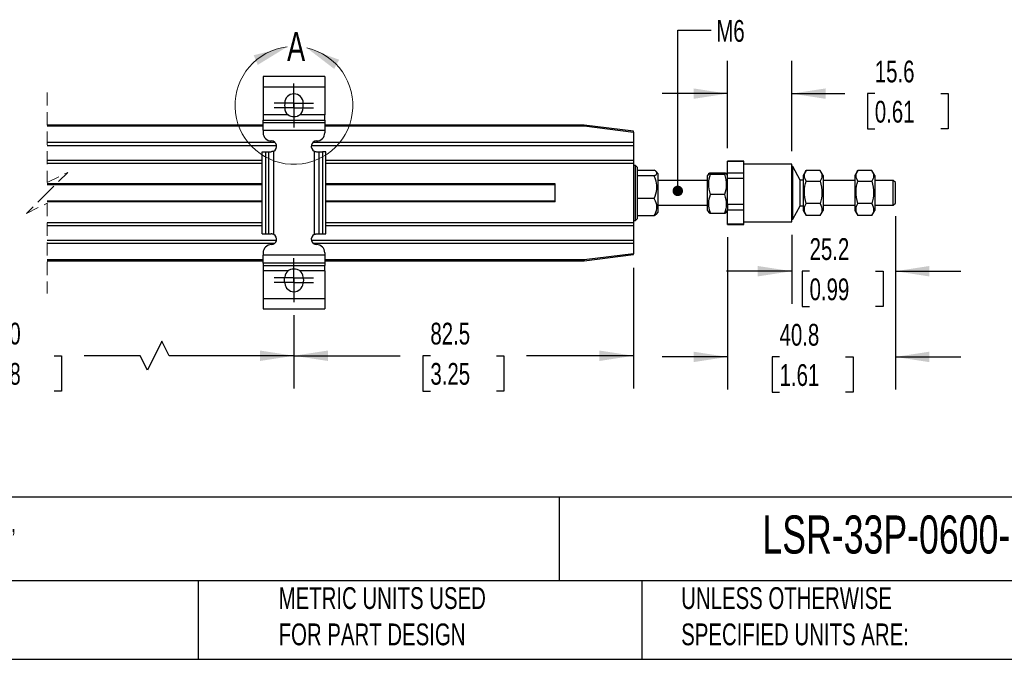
# Model space of a CAD drawing. Header units: millimetres. Extents: x 16 to 683, y 16 to 524.
# Tile 2 of 8: x 258 to 498, y 16 to 171. Entities that reach past the tile are written whole.
import ezdxf

# ---------------------------------------------------------------- set-up
doc = ezdxf.new("R2010")
doc.units = ezdxf.units.MM
doc.header["$LTSCALE"] = 2.5
doc.linetypes.add('CENTERX2', pattern=[20.32, 12.7, -2.54, 2.54, -2.54])
doc.linetypes.add('HIDDEN', pattern=[1.905, 1.27, -0.635])
doc.layers.add('CENTER', color=40, linetype='CENTERX2')
doc.layers.add('DIMENSIONS', color=140, linetype='Continuous', lineweight=25)
doc.layers.add('TEXT', color=140, linetype='Continuous', lineweight=25)
doc.styles.add('SLDTEXTSTYLE0', font='TXT', dxfattribs={"width": 0.7})
doc.dimstyles.new('SLDDIMSTYLE0', dxfattribs={"dimtxt": 5.39502, "dimasz": 8.255, "dimexe": 0, "dimexo": 0.0625, "dimgap": 1.348755, "dimtad": 0, "dimtih": 1, "dimtoh": 1, "dimrnd": 1e-09, "dimzin": 12, "dimdsep": 46, "dimtxsty": 'SLDTEXTSTYLE0', "dimsah": 1, "dimcen": 0.09, "dimadec": 0, "dimazin": 3, "dimtfac": 1, "dimtofl": 0, "dimtmove": 0, "dimatfit": 3, "dimfxl": 0, "dimfrac": 2, "dimtolj": 1, "dimtzin": 12, "dimarcsym": 0})
doc.dimstyles.new('SLDDIMSTYLE1', dxfattribs={"dimtxt": 5.39502, "dimasz": 8.255, "dimexe": 0, "dimexo": 0.0625, "dimgap": 1.348755, "dimtad": 0, "dimtih": 1, "dimtoh": 1, "dimrnd": 1e-09, "dimzin": 12, "dimdsep": 46, "dimtxsty": 'SLDTEXTSTYLE0', "dimsah": 1, "dimcen": 0.09, "dimadec": 0, "dimazin": 3, "dimtfac": 1, "dimtmove": 0, "dimatfit": 0, "dimfxl": 0, "dimfrac": 2, "dimtolj": 1, "dimtzin": 12, "dimarcsym": 0})
doc.dimstyles.new('SLDDIMSTYLE2', dxfattribs={"dimtxt": 5.39502, "dimasz": 8.255, "dimexe": 0, "dimexo": 0.0625, "dimgap": 1.348755, "dimtad": 0, "dimtih": 1, "dimtoh": 1, "dimrnd": 1e-09, "dimzin": 4, "dimdsep": 46, "dimtxsty": 'SLDTEXTSTYLE0', "dimsah": 1, "dimcen": 0.09, "dimadec": 0, "dimazin": 1, "dimtfac": 1, "dimtofl": 0, "dimtmove": 0, "dimatfit": 3, "dimfxl": 0, "dimfrac": 2, "dimtolj": 1, "dimtzin": 12, "dimarcsym": 0})
doc.dimstyles.new('SLDDIMSTYLE5', dxfattribs={"dimtxt": 0.18, "dimasz": 2.54, "dimexe": 0, "dimexo": 0.0625, "dimgap": 0, "dimtad": 0, "dimtih": 1, "dimtoh": 1, "dimdec": 0, "dimrnd": 1e-09, "dimzin": 0, "dimdsep": 46, "dimtxsty": 'Standard', "dimblk1": 'DOT', "dimblk2": 'DOT', "dimsah": 1, "dimcen": 0.09, "dimadec": 0, "dimazin": 0, "dimtfac": 2.54, "dimtdec": 0, "dimtofl": 0, "dimtmove": 0, "dimatfit": 3, "dimldrblk": 'DOT', "dimfxl": 0, "dimfrac": 2, "dimtolj": 1, "dimtzin": 0, "dimarcsym": 0})

# ---------------------------------------------------------------- blocks, each defined once
blk = doc.blocks.new('_D_10')
at = {"layer": 'DIMENSIONS'}
for p, q in [((471.07, 123.61), (471.07, 102.31)), ((445.87, 119.11), (445.87, 102.31)), ((445.87, 110.25), (429.99, 110.25)), ((450.22, 110.25), (448.41, 110.25)), ((448.41, 110.25), (448.41, 101.67)), ((466.25, 110.25), (468.06, 110.25)), ((468.06, 110.25), (468.06, 101.67)), ((471.07, 110.25), (486.94, 110.25)), ((448.41, 101.67), (450.22, 101.67)), ((468.06, 101.67), (466.25, 101.67))]:
    blk.add_line(p, q, dxfattribs=at)
for points in [[(445.87, 110.25), (437.61, 111.52), (437.61, 108.98)], [(471.07, 110.25), (479.32, 108.98), (479.32, 111.52)]]:
    blk.add_solid(points, dxfattribs=at)
at = {"layer": 'DIMENSIONS', "char_height": 5.292, "attachment_point": 1, "style": 'SLDTEXTSTYLE0'}
for s, insert in [('25.2', (450.22, 118.28)), ('0.99', (450.22, 108.49))]:
    blk.add_mtext(s, dxfattribs=dict(at, insert=insert))
blk = doc.blocks.new('_D_11')
at = {"layer": 'DIMENSIONS'}
for p, q in [((471.07, 123.61), (471.07, 81.47)), ((430.27, 118.5), (430.27, 81.47)), ((430.27, 89.41), (414.39, 89.41)), ((442.93, 89.41), (441.12, 89.41)), ((441.12, 89.41), (441.12, 80.83)), ((458.96, 89.41), (460.77, 89.41)), ((460.77, 89.41), (460.77, 80.83)), ((471.07, 89.41), (486.94, 89.41)), ((441.12, 80.83), (442.93, 80.83)), ((460.77, 80.83), (458.96, 80.83))]:
    blk.add_line(p, q, dxfattribs=at)
for points in [[(430.27, 89.41), (422.01, 90.68), (422.01, 88.14)], [(471.07, 89.41), (479.32, 88.14), (479.32, 90.68)]]:
    blk.add_solid(points, dxfattribs=at)
at = {"layer": 'DIMENSIONS', "char_height": 5.292, "attachment_point": 1, "style": 'SLDTEXTSTYLE0'}
for s, insert in [('40.8', (442.93, 97.44)), ('1.61', (442.93, 87.65))]:
    blk.add_mtext(s, dxfattribs=dict(at, insert=insert))
blk = doc.blocks.new('_D_12')
at = {"layer": 'DIMENSIONS'}
for p, q in [((407.42, 111.11), (407.42, 81.75)), ((324.92, 99.55), (324.92, 81.75)), ((324.92, 89.69), (350.77, 89.69)), ((358.08, 89.69), (356.27, 89.69)), ((356.27, 89.69), (356.27, 81.12)), ((374.12, 89.69), (375.93, 89.69)), ((375.93, 89.69), (375.93, 81.12)), ((407.42, 89.69), (381.43, 89.69)), ((356.27, 81.12), (358.08, 81.12)), ((375.93, 81.12), (374.12, 81.12))]:
    blk.add_line(p, q, dxfattribs=at)
for points in [[(324.92, 89.69), (333.17, 88.42), (333.17, 90.96)], [(407.42, 89.69), (399.16, 90.96), (399.16, 88.42)]]:
    blk.add_solid(points, dxfattribs=at)
at = {"layer": 'DIMENSIONS', "char_height": 5.292, "attachment_point": 1, "style": 'SLDTEXTSTYLE0'}
for s, insert in [('82.5', (358.08, 97.72)), ('3.25', (358.08, 87.94))]:
    blk.add_mtext(s, dxfattribs=dict(at, insert=insert))
blk = doc.blocks.new('_D_13')
at = {"layer": 'DIMENSIONS'}
for p, q in [((192.86, 99.55), (192.86, 81.75)), ((324.92, 99.55), (324.92, 81.75)), ((292.85, 93.22), (289.32, 86.16)), ((294.61, 89.69), (292.85, 93.22)), ((192.86, 89.69), (238.82, 89.69)), ((246.13, 89.69), (244.32, 89.69)), ((244.32, 89.69), (244.32, 81.12)), ((266.65, 89.69), (268.46, 89.69)), ((268.46, 89.69), (268.46, 81.12)), ((287.56, 89.69), (273.96, 89.69)), ((289.32, 86.16), (287.56, 89.69)), ((324.92, 89.69), (294.61, 89.69)), ((244.32, 81.12), (246.13, 81.12)), ((268.46, 81.12), (266.65, 81.12))]:
    blk.add_line(p, q, dxfattribs=at)
for points in [[(192.86, 89.69), (201.12, 88.42), (201.12, 90.96)], [(324.92, 89.69), (316.66, 90.96), (316.66, 88.42)]]:
    blk.add_solid(points, dxfattribs=at)
at = {"layer": 'DIMENSIONS', "char_height": 5.292, "attachment_point": 1, "style": 'SLDTEXTSTYLE0'}
for s, insert in [('515.0', (246.13, 97.72)), ('20.28', (246.13, 87.94))]:
    blk.add_mtext(s, dxfattribs=dict(at, insert=insert))
blk = doc.blocks.new('_D_16')
at = {"layer": 'DIMENSIONS'}
for p, q in [((430.27, 140.15), (430.27, 161.37)), ((445.87, 139.46), (445.87, 161.37)), ((430.27, 153.43), (414.39, 153.43)), ((445.87, 153.43), (458.76, 153.43)), ((466.07, 153.43), (464.26, 153.43)), ((464.26, 153.43), (464.26, 144.86)), ((482.11, 153.43), (483.92, 153.43)), ((483.92, 153.43), (483.92, 144.86)), ((464.26, 144.86), (466.07, 144.86)), ((483.92, 144.86), (482.11, 144.86))]:
    blk.add_line(p, q, dxfattribs=at)
for points in [[(430.27, 153.43), (422.01, 154.7), (422.01, 152.16)], [(445.87, 153.43), (454.12, 152.16), (454.12, 154.7)]]:
    blk.add_solid(points, dxfattribs=at)
at = {"layer": 'DIMENSIONS', "char_height": 5.292, "attachment_point": 1, "style": 'SLDTEXTSTYLE0'}
for s, insert in [('15.6', (466.07, 161.46)), ('0.61', (466.07, 151.68))]:
    blk.add_mtext(s, dxfattribs=dict(at, insert=insert))
blk = doc.blocks.new('_Dot')
at = {"color": 0, "linetype": 'ByBlock', "lineweight": -2}
blk.add_line((-0.5, 0), (-1, 0), dxfattribs=at)
at = {"color": 0, "linetype": 'ByBlock', "const_width": 0.5}
blk.add_lwpolyline([(-0.25, 0, 1), (0.25, 0, 1)], format="xyb", close=True, dxfattribs=at)
blk = doc.blocks.new('SW_CENTERMARKSYMBOL_0')
at = {"layer": 'CENTER', "color": 0}
for p, q in [((0, 2.54), (0, 4.79)), ((0, 0), (0, 2.54)), ((-2.54, 0), (-4.79, 0)), ((0, 0), (-2.54, 0)), ((0, 0), (0, -2.54)), ((0, 0), (2.54, 0)), ((2.54, 0), (4.79, 0)), ((0, -2.54), (0, -4.79))]:
    blk.add_line(p, q, dxfattribs=at)
blk = doc.blocks.new('SW_CENTERMARKSYMBOL_1')
at = {"layer": 'CENTER', "color": 0}
for p, q in [((0, 2.54), (0, 4.79)), ((0, 0), (0, 2.54)), ((-2.54, 0), (-4.79, 0)), ((0, 0), (-2.54, 0)), ((0, 0), (0, -2.54)), ((0, 0), (2.54, 0)), ((2.54, 0), (4.79, 0)), ((0, -2.54), (0, -4.79))]:
    blk.add_line(p, q, dxfattribs=at)
blk = doc.blocks.new('SW_CENTERMARKSYMBOL_2')
at = {"layer": 'CENTER', "color": 0}
for p, q in [((0, 2.54), (0, 4.79)), ((0, 0), (0, 2.54)), ((-2.54, 0), (-4.79, 0)), ((0, 0), (-2.54, 0)), ((0, 0), (0, -2.54)), ((0, 0), (2.54, 0)), ((2.54, 0), (4.79, 0)), ((0, -2.54), (0, -4.79))]:
    blk.add_line(p, q, dxfattribs=at)
blk = doc.blocks.new('SW_CENTERMARKSYMBOL_3')
at = {"layer": 'CENTER', "color": 0}
for p, q in [((0, 2.54), (0, 4.79)), ((0, 0), (0, 2.54)), ((-2.54, 0), (-4.79, 0)), ((0, 0), (-2.54, 0)), ((0, 0), (0, -2.54)), ((0, 0), (2.54, 0)), ((2.54, 0), (4.79, 0)), ((0, -2.54), (0, -4.79))]:
    blk.add_line(p, q, dxfattribs=at)

msp = doc.modelspace()

# ---------------------------------------------------------------- linework, layer by layer
for p, q in [((332.416, 157.563), (317.416, 157.563)), ((317.416, 157.563), (317.416, 155.063)), ((332.416, 157.563), (332.416, 155.063)), ((317.416, 155.063), (332.416, 155.063)), ((317.416, 155.063), (317.416, 148.264)), ((332.416, 155.063), (332.416, 148.264)), ((322.666, 151.113), (322.666, 150.943)), ((327.166, 150.943), (327.166, 151.113)), ((322.666, 150.182), (322.666, 150.013)), ((327.166, 150.013), (327.166, 150.182)), ((323.5, 148.264), (317.416, 148.264)), ((317.416, 148.264), (317.416, 147.015)), ((317.416, 147.015), (332.416, 147.015)), ((317.416, 146.384), (317.416, 147.015)), ((317.416, 146.384), (332.416, 146.384)), ((317.416, 144.51), (317.416, 146.384)), ((323.793, 148.053), (323.393, 148.286)), ((332.416, 148.264), (326.332, 148.264)), ((332.416, 147.015), (332.416, 148.264)), ((332.416, 147.015), (332.416, 146.384)), ((332.416, 146.384), (332.416, 144.51)), ((317.416, 145.782), (264.942, 145.782)), ((264.942, 145.582), (317.416, 145.582)), ((317.416, 144.51), (332.416, 144.51)), ((317.416, 144.51), (317.416, 143.913)), ((395.416, 145.782), (332.416, 145.782)), ((332.416, 145.582), (395.403, 145.582)), ((332.416, 144.51), (332.416, 143.913)), ((395.403, 145.582), (407.416, 144.081)), ((407.416, 144.282), (395.416, 145.782)), ((407.416, 144.081), (407.416, 144.282)), ((407.416, 144.081), (407.416, 141.532)), ((320.334, 141.532), (264.942, 141.532)), ((407.416, 141.532), (329.497, 141.532)), ((407.416, 141.532), (407.416, 140.857)), ((264.942, 140.857), (320.693, 140.857)), ((317.202, 119.313), (317.202, 139.313)), ((317.202, 139.313), (317.995, 139.313)), ((317.995, 139.313), (317.995, 119.313)), ((317.995, 139.313), (318.827, 139.313)), ((318.827, 119.313), (318.827, 139.313)), ((318.827, 139.313), (319.416, 139.313)), ((320.016, 119.166), (320.016, 139.46)), ((329.139, 140.857), (407.416, 140.857)), ((329.816, 139.46), (329.816, 119.166)), ((330.416, 139.313), (331.004, 139.313)), ((331.004, 139.313), (331.004, 119.313)), ((331.004, 139.313), (331.837, 139.313)), ((331.837, 139.313), (331.837, 119.313)), ((332.629, 139.313), (331.837, 139.313)), ((332.629, 119.313), (332.629, 139.313)), ((407.416, 140.857), (407.416, 137.207)), ((317.202, 137.207), (264.942, 137.207)), ((264.942, 136.532), (317.202, 136.532)), ((407.416, 137.207), (332.629, 137.207)), ((332.629, 136.532), (407.416, 136.532)), ((407.416, 137.207), (407.416, 136.532)), ((407.416, 136.532), (407.416, 122.032)), ((434.266, 136.982), (430.266, 136.982)), ((430.266, 136.978), (430.266, 136.982)), ((430.266, 136.978), (434.266, 136.978)), ((430.266, 134.1), (430.266, 136.978)), ((434.266, 136.978), (434.266, 136.982)), ((434.266, 135.539), (434.266, 136.978)), ((407.916, 135.982), (407.416, 135.982)), ((408.416, 135.482), (407.916, 135.982)), ((407.916, 122.843), (407.916, 135.982)), ((408.416, 130.996), (408.416, 135.482)), ((408.416, 134.831), (412.473, 134.831)), ((413.416, 133.946), (412.955, 134.489)), ((425.713, 134.048), (425.416, 133.532)), ((426.129, 134.211), (429.553, 134.211)), ((430.266, 133.532), (429.963, 134.057)), ((434.266, 134.1), (430.266, 134.1)), ((430.266, 132.894), (430.266, 134.1)), ((445.866, 136.282), (434.266, 136.282)), ((434.266, 134.1), (434.266, 135.539)), ((434.266, 132.894), (434.266, 134.1)), ((445.866, 122.282), (445.866, 136.282)), ((446.166, 135.682), (445.866, 135.682)), ((447.901, 132.38), (446.166, 135.682)), ((446.166, 122.882), (446.166, 135.682)), ((449.377, 134.764), (448.666, 133.532)), ((452.803, 134.764), (449.379, 134.764)), ((453.516, 133.532), (452.805, 134.764)), ((461.927, 134.764), (461.216, 133.532)), ((465.353, 134.764), (461.929, 134.764)), ((466.066, 133.532), (465.355, 134.764)), ((412.473, 133.439), (408.416, 133.439)), ((413.416, 124.619), (413.416, 133.946)), ((425.416, 132.282), (413.416, 132.282)), ((425.416, 128.988), (425.416, 133.532)), ((426.129, 133.831), (429.553, 133.831)), ((430.266, 132.894), (434.266, 132.894)), ((430.266, 126.489), (430.266, 132.894)), ((434.266, 129.691), (434.266, 132.894)), ((448.666, 132.38), (447.901, 132.38)), ((447.901, 126.185), (447.901, 132.38)), ((448.666, 133.532), (448.666, 125.032)), ((449.379, 132.183), (452.803, 132.183)), ((453.516, 133.532), (453.516, 131.53)), ((461.216, 132.282), (453.516, 132.282)), ((461.216, 133.532), (461.216, 125.032)), ((461.929, 132.183), (465.353, 132.183)), ((466.066, 133.532), (466.066, 131.53)), ((470.566, 132.282), (466.066, 132.282)), ((471.066, 131.782), (470.566, 132.282)), ((470.566, 126.282), (470.566, 132.282)), ((471.066, 126.782), (471.066, 131.782)), ((317.202, 131.482), (264.942, 131.482)), ((317.202, 131.282), (264.942, 131.282)), ((388.416, 131.482), (332.629, 131.482)), ((388.416, 131.282), (332.629, 131.282)), ((388.416, 127.082), (388.416, 131.482)), ((408.416, 123.082), (408.416, 130.996)), ((434.266, 126.489), (434.266, 129.691)), ((453.516, 131.53), (453.516, 125.032)), ((466.066, 131.53), (466.066, 125.032)), ((317.202, 127.282), (264.942, 127.282)), ((317.202, 127.082), (264.942, 127.082)), ((388.416, 127.282), (332.629, 127.282)), ((388.416, 127.082), (332.629, 127.082)), ((412.473, 127.89), (408.416, 127.89)), ((425.416, 125.032), (425.416, 128.988)), ((429.553, 128.902), (426.129, 128.902)), ((412.955, 124.076), (413.416, 124.619)), ((413.416, 126.282), (425.416, 126.282)), ((425.416, 125.032), (425.713, 124.517)), ((429.963, 124.508), (430.266, 125.032)), ((434.266, 126.489), (430.266, 126.489)), ((430.266, 126.489), (430.266, 125.198)), ((430.266, 125.198), (434.266, 125.198)), ((430.266, 121.672), (430.266, 125.198)), ((434.266, 125.198), (434.266, 126.489)), ((434.266, 123.435), (434.266, 125.198)), ((446.166, 122.882), (447.901, 126.185)), ((447.901, 126.185), (448.666, 126.185)), ((448.666, 125.032), (449.377, 123.801)), ((452.803, 126.701), (449.379, 126.701)), ((452.805, 123.801), (453.516, 125.032)), ((453.516, 126.282), (461.216, 126.282)), ((461.216, 125.032), (461.927, 123.801)), ((465.353, 126.701), (461.929, 126.701)), ((465.355, 123.801), (466.066, 125.032)), ((466.066, 126.282), (470.566, 126.282)), ((470.566, 126.282), (471.066, 126.782)), ((317.202, 122.032), (264.942, 122.032)), ((407.416, 122.032), (332.629, 122.032)), ((407.416, 122.582), (407.916, 122.582)), ((407.416, 122.032), (407.416, 121.357)), ((407.916, 122.582), (408.416, 123.082)), ((407.916, 122.582), (407.916, 122.843)), ((412.473, 123.734), (408.416, 123.734)), ((426.129, 124.354), (429.553, 124.354)), ((434.266, 121.672), (434.266, 123.435)), ((434.266, 122.282), (445.866, 122.282)), ((445.866, 122.882), (446.166, 122.882)), ((449.345, 123.898), (449.379, 123.801)), ((452.803, 123.801), (449.379, 123.801)), ((452.803, 123.801), (452.832, 123.897)), ((461.895, 123.898), (461.929, 123.801)), ((465.353, 123.801), (461.929, 123.801)), ((465.353, 123.801), (465.382, 123.897)), ((264.942, 121.357), (317.202, 121.357)), ((332.629, 121.357), (407.416, 121.357)), ((407.416, 121.357), (407.416, 117.707)), ((434.266, 121.672), (430.266, 121.672)), ((430.266, 121.582), (430.266, 121.672)), ((430.266, 121.582), (434.266, 121.582)), ((434.266, 121.582), (434.266, 121.672)), ((320.679, 117.707), (264.942, 117.707)), ((317.202, 119.313), (317.995, 119.313)), ((317.995, 119.313), (318.827, 119.313)), ((318.827, 119.313), (319.416, 119.313)), ((407.416, 117.707), (329.152, 117.707)), ((330.416, 119.313), (331.004, 119.313)), ((331.004, 119.313), (331.837, 119.313)), ((331.837, 119.313), (332.629, 119.313)), ((407.416, 117.707), (407.416, 117.032)), ((264.942, 117.032), (320.27, 117.032)), ((329.562, 117.032), (407.416, 117.032)), ((407.416, 117.032), (407.416, 114.484)), ((317.416, 112.982), (264.942, 112.982)), ((264.942, 112.782), (317.416, 112.782)), ((317.416, 114.713), (317.416, 114.115)), ((332.416, 114.115), (317.416, 114.115)), ((317.416, 112.241), (317.416, 114.115)), ((332.416, 114.713), (332.416, 114.115)), ((332.416, 114.115), (332.416, 112.241)), ((395.403, 112.982), (332.416, 112.982)), ((332.416, 112.782), (395.416, 112.782)), ((407.416, 114.484), (395.403, 112.982)), ((395.416, 112.782), (407.416, 114.282)), ((407.416, 114.282), (407.416, 114.484)), ((332.416, 112.241), (317.416, 112.241)), ((317.416, 112.241), (317.416, 111.611)), ((317.416, 111.611), (332.416, 111.611)), ((317.416, 111.611), (317.416, 110.361)), ((323.5, 110.361), (317.416, 110.361)), ((317.416, 110.361), (317.416, 103.563)), ((323.627, 110.491), (324.032, 110.648)), ((326.011, 110.566), (326.204, 110.492)), ((332.416, 110.361), (326.332, 110.361)), ((332.416, 112.241), (332.416, 111.611)), ((332.416, 110.361), (332.416, 111.611)), ((332.416, 110.361), (332.416, 103.563)), ((332.416, 103.563), (317.416, 103.563)), ((317.416, 103.563), (317.416, 101.063)), ((332.416, 103.563), (332.416, 101.063)), ((317.416, 101.063), (332.416, 101.063))]:
    msp.add_line(p, q)
at = {"color": 7, "linetype": 'HIDDEN', "lineweight": 18}
for p, q in [((264.942, 153.72), (264.942, 131.782)), ((264.942, 131.782), (269.942, 134.282)), ((269.942, 134.282), (264.942, 129.282)), ((264.942, 129.282), (259.942, 124.282)), ((259.942, 124.282), (264.942, 126.782)), ((264.942, 126.782), (264.942, 104.845))]:
    msp.add_line(p, q, dxfattribs=at)
at = {"flags": 128}
for points in [[(395.403, 145.582), (395.406, 145.622), (395.408, 145.659), (395.41, 145.694), (395.412, 145.724), (395.414, 145.749), (395.415, 145.767), (395.416, 145.779), (395.416, 145.782)], [(395.403, 112.982), (395.406, 112.943), (395.408, 112.906), (395.41, 112.871), (395.412, 112.841), (395.414, 112.816), (395.415, 112.798), (395.416, 112.786), (395.416, 112.782)]]:
    msp.add_lwpolyline(points, dxfattribs=at)
at = {"color": 7, "linetype": 'Continuous', "lineweight": 18}
msp.add_arc((324.916, 150.563), 14.322, 96.70682, 77.31353, dxfattribs=at)
for centre, radius, start, end in [((324.916, 151.113), 2.25, 0.00005, 179.99995), ((324.916, 150.563), 2.282, 170.40579, 189.59421), ((324.916, 150.563), 2.282, 350.40579, 9.59421), ((324.916, 150.013), 2.25, 179.99991, 230.99509), ((324.916, 150.013), 2.25, 309.00598, 359.99981), ((319.416, 143.913), 2, 179.99964, 270.00047), ((330.416, 143.913), 2, 270.00026, 359.99964), ((319.416, 140.613), 1.3, 297.49592, 89.99988), ((330.416, 140.613), 1.3, 90.00012, 242.50408), ((319.416, 118.013), 1.3, 270.00012, 62.50408), ((330.416, 118.013), 1.3, 117.49592, 269.99988), ((319.416, 114.713), 2, 89.99953, 180.00036), ((330.416, 114.713), 2, 0.00036, 89.99974), ((324.916, 108.613), 2.25, 129.00455, 174.64172), ((324.916, 108.613), 2.25, 5.35828, 50.99545), ((324.916, 108.063), 2.365, 161.25512, 198.74488), ((324.916, 108.063), 2.365, 341.25512, 18.74488), ((324.916, 107.513), 2.25, 185.35935, 354.64065)]:
    msp.add_arc(centre, radius, start, end)
for points, knots in [([(326.332, 148.264), (326.122, 148.125), (325.702, 147.848), (324.947, 147.726), (324.168, 147.83), (323.728, 148.116), (323.5, 148.264)], [0, 0, 0, 0, 0.2453501, 0.4905574, 0.7346802, 1, 1, 1, 1]), ([(326.283, 148.188), (326.12, 148.09), (325.94, 147.98), (325.736, 147.943), (325.716, 147.939)], [0, 0, 0, 0, 0.9020207, 1, 1, 1, 1]), ([(320.016, 139.46), (319.91, 139.413), (319.718, 139.329), (319.509, 139.318), (319.416, 139.313)], [0, 0, 0, 0, 0.5524832, 1, 1, 1, 1]), ([(329.816, 139.46), (329.922, 139.413), (330.114, 139.329), (330.322, 139.318), (330.416, 139.313)], [0, 0, 0, 0, 0.55246, 1, 1, 1, 1]), ([(412.473, 133.439), (412.779, 133.605), (413.327, 133.902), (412.888, 134.606), (412.583, 134.772), (412.473, 134.831)], [0, 0, 0, 0, 0.4479662, 0.8017412, 1, 1, 1, 1]), ([(426.129, 133.831), (426.026, 133.846), (425.879, 133.866), (425.648, 134.044), (425.905, 134.158), (426.039, 134.19), (426.129, 134.211)], [0, 0, 0, 0, 0.3574837, 0.5099256, 0.6730966, 1, 1, 1, 1]), ([(429.553, 134.211), (429.656, 134.197), (429.803, 134.176), (430.033, 133.999), (429.776, 133.884), (429.642, 133.852), (429.553, 133.831)], [0, 0, 0, 0, 0.3575094, 0.5099271, 0.6730704, 1, 1, 1, 1]), ([(449.379, 132.183), (449.158, 132.645), (448.743, 133.515), (449.176, 134.366), (449.379, 134.764)], [0, 0, 0, 0, 0.5321249, 1, 1, 1, 1]), ([(452.803, 134.764), (453.023, 134.302), (453.438, 133.432), (453.005, 132.581), (452.803, 132.183)], [0, 0, 0, 0, 0.5321249, 1, 1, 1, 1]), ([(461.929, 132.183), (461.708, 132.645), (461.293, 133.515), (461.726, 134.366), (461.929, 134.764)], [0, 0, 0, 0, 0.5321249, 1, 1, 1, 1]), ([(465.353, 134.764), (465.573, 134.302), (465.988, 133.432), (465.555, 132.581), (465.353, 132.183)], [0, 0, 0, 0, 0.5321249, 1, 1, 1, 1]), ([(413.13, 130.664), (413.058, 131.344), (412.957, 132.302), (412.582, 133.182), (412.473, 133.439)], [0, 0, 0, 0, 0.7090405, 1, 1, 1, 1]), ([(426.129, 128.902), (425.907, 129.783), (425.493, 131.431), (425.927, 133.069), (426.129, 133.831)], [0, 0, 0, 0, 0.5345553, 1, 1, 1, 1]), ([(429.553, 133.831), (429.774, 132.95), (430.188, 131.302), (429.755, 129.665), (429.553, 128.902)], [0, 0, 0, 0, 0.5345553, 1, 1, 1, 1]), ([(449.379, 126.701), (449.157, 127.68), (448.743, 129.512), (449.177, 131.335), (449.379, 132.183)], [0, 0, 0, 0, 0.5347458, 1, 1, 1, 1]), ([(452.803, 132.183), (453.024, 131.203), (453.438, 129.371), (453.005, 127.549), (452.803, 126.701)], [0, 0, 0, 0, 0.5347458, 1, 1, 1, 1]), ([(461.929, 126.701), (461.707, 127.68), (461.293, 129.512), (461.727, 131.335), (461.929, 132.183)], [0, 0, 0, 0, 0.5347458, 1, 1, 1, 1]), ([(465.353, 132.183), (465.574, 131.203), (465.988, 129.371), (465.555, 127.549), (465.353, 126.701)], [0, 0, 0, 0, 0.5347458, 1, 1, 1, 1]), ([(412.473, 127.89), (412.761, 128.651), (413.103, 129.556), (413.126, 130.512), (413.13, 130.664)], [0, 0, 0, 0, 0.8399509, 1, 1, 1, 1]), ([(412.473, 123.734), (412.756, 124.299), (413.319, 125.422), (412.994, 126.954), (412.586, 127.688), (412.473, 127.89)], [0, 0, 0, 0, 0.4227186, 0.8407733, 1, 1, 1, 1]), ([(426.129, 124.354), (425.907, 125.167), (425.493, 126.688), (425.927, 128.199), (426.129, 128.902)], [0, 0, 0, 0, 0.53438398, 1, 1, 1, 1]), ([(429.553, 128.902), (429.774, 128.089), (430.188, 126.568), (429.755, 125.057), (429.553, 124.354)], [0, 0, 0, 0, 0.534384, 1, 1, 1, 1]), ([(425.72, 124.521), (425.757, 124.493), (425.875, 124.401), (426.025, 124.373), (426.129, 124.354)], [0, 0, 0, 0, 0.3086927, 1, 1, 1, 1]), ([(429.553, 124.354), (429.672, 124.368), (429.824, 124.386), (429.919, 124.497), (429.94, 124.521)], [0, 0, 0, 0, 0.7828833, 1, 1, 1, 1]), ([(449.379, 123.801), (449.158, 124.32), (448.743, 125.295), (449.176, 126.253), (449.379, 126.701)], [0, 0, 0, 0, 0.53278456, 1, 1, 1, 1]), ([(452.803, 126.701), (453.024, 126.182), (453.438, 125.207), (453.005, 124.249), (452.803, 123.801)], [0, 0, 0, 0, 0.53278456, 1, 1, 1, 1]), ([(461.929, 123.801), (461.708, 124.32), (461.293, 125.295), (461.726, 126.253), (461.929, 126.701)], [0, 0, 0, 0, 0.53278456, 1, 1, 1, 1]), ([(465.353, 126.701), (465.574, 126.182), (465.988, 125.207), (465.555, 124.249), (465.353, 123.801)], [0, 0, 0, 0, 0.53278456, 1, 1, 1, 1]), ([(412.893, 124.129), (412.865, 124.062), (412.786, 123.875), (412.595, 123.789), (412.473, 123.734)], [0, 0, 0, 0, 0.3574192, 1, 1, 1, 1]), ([(320.016, 119.166), (319.91, 119.212), (319.718, 119.296), (319.509, 119.308), (319.416, 119.313)], [0, 0, 0, 0, 0.5524832, 1, 1, 1, 1]), ([(329.816, 119.166), (329.922, 119.212), (330.114, 119.296), (330.322, 119.308), (330.416, 119.313)], [0, 0, 0, 0, 0.55246, 1, 1, 1, 1]), ([(323.5, 110.361), (323.71, 110.5), (324.13, 110.778), (324.885, 110.9), (325.664, 110.795), (326.103, 110.51), (326.332, 110.361)], [0, 0, 0, 0, 0.2453458, 0.4905577, 0.7346804, 1, 1, 1, 1])]:
    msp.add_open_spline(points, degree=3, knots=knots)
for points in [[(323.243, 164.786), (315.14, 162.76), (316.124, 160.419)], [(328.061, 164.535), (334.686, 159.449), (335.909, 161.676)]]:
    msp.add_solid(points, dxfattribs=at)
at = {"layer": 'TEXT'}
for p, q in [((682.625, 55.315), (15.875, 55.315)), ((389.397, 55.315), (389.397, 34.925)), ((682.625, 34.925), (15.875, 34.925)), ((301.616, 34.925), (301.616, 15.875)), ((409.45, 34.925), (409.45, 15.875)), ((15.875, 15.875), (682.625, 15.875))]:
    msp.add_line(p, q, dxfattribs=at)

# ---------------------------------------------------------------- block references
at = {"layer": 'CENTER'}
for name, p in [('SW_CENTERMARKSYMBOL_3', (324.916, 151.113)), ('SW_CENTERMARKSYMBOL_2', (324.916, 150.013)), ('SW_CENTERMARKSYMBOL_1', (324.916, 108.613)), ('SW_CENTERMARKSYMBOL_0', (324.916, 107.513))]:
    msp.add_blockref(name, p, dxfattribs=at)

# ---------------------------------------------------------------- texts
at = {"color": 7, "linetype": 'Continuous', "lineweight": 18, "insert": (323.243, 168.386), "char_height": 7.056, "attachment_point": 1, "style": 'SLDTEXTSTYLE0'}
msp.add_mtext('A', dxfattribs=at)
at = {"layer": 'DIMENSIONS', "insert": (427.558, 171.319), "char_height": 5.2917, "attachment_point": 1, "style": 'SLDTEXTSTYLE0'}
msp.add_mtext('M6', dxfattribs=at)
at = {"layer": 'TEXT', "attachment_point": 1, "style": 'SLDTEXTSTYLE0'}
for s, insert, char_height in [('PROSENSE POTENTIOMETER LINEAR POSITION SENSOR, FIXED SLIDE, 600MM STROKE, 33 X 33 X 680MM BODY, ^JCHANNEL MOUNT, 18MM DIN 43650 FORM A.', (19.914, 51.504), 4.630208), ('LSR-33P-0600-D5-C1', (438.754, 50.857), 9.26042), ("PART DIMENSIONS MAY DIFFER SLIGHTLY ^JDUE TO MANUFACTURER'S VARIANCES", (137.798, 33.41), 5.29167), ('METRIC UNITS USED ^JFOR PART DESIGN', (321.196, 33.41), 5.29167), ('UNLESS OTHERWISE ^JSPECIFIED UNITS ARE:', (419.02, 33.41), 5.29167)]:
    msp.add_mtext(s, dxfattribs=dict(at, insert=insert, char_height=char_height))

# ---------------------------------------------------------------- dimensions: what is measured, and where the dimension line sits
at = {"layer": 'DIMENSIONS'}
for base, p1, p2, dimstyle, picture, middle in [((445.866, 153.432), (430.266, 136.978), (445.866, 136.282), 'SLDDIMSTYLE1', '_D_16', (474.09, 153.432)), ((471.066, 89.407), (430.266, 121.672), (471.066, 126.782), 'SLDDIMSTYLE1', '_D_11', (450.944, 89.407)), ((471.066, 110.246), (445.866, 122.282), (471.066, 126.782), 'SLDDIMSTYLE1', '_D_10', (458.234, 110.246)), ((324.916, 89.69), (407.416, 114.282), (324.916, 102.723), 'SLDDIMSTYLE0', '_D_12', (366.099, 89.69))]:
    dim = msp.add_linear_dim(base=base, p1=p1, p2=p2, dimstyle=dimstyle, dxfattribs=at)
    dim.commit()
    dim.dimension.update_dxf_attribs({"geometry": picture, "text_midpoint": middle, "dimtype": 160})
dim = msp.add_linear_dim(base=(192.862, 89.69), p1=(324.916, 102.723), p2=(192.862, 102.723), text='515.0', dimstyle='SLDDIMSTYLE2', dxfattribs=at)
dim.commit()
dim.dimension.update_dxf_attribs({"geometry": '_D_13', "text_midpoint": (256.393, 89.69), "dimtype": 160})

# ---------------------------------------------------------------- leaders
msp.add_leader([(418.192, 129.783), (418.218, 168.842), (426.273, 168.842)], dimstyle='SLDDIMSTYLE5', dxfattribs=at)

doc.saveas('drawing.dxf')
